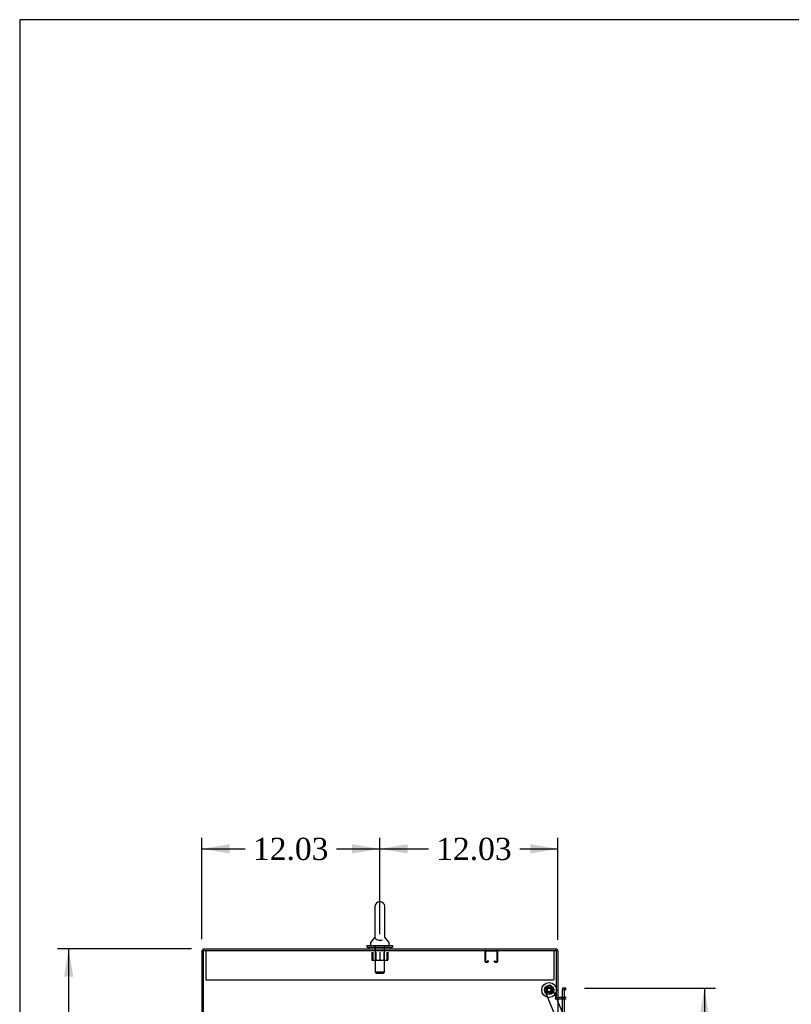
# Model space of a CAD drawing. Header units: inches. Extents: x 1 to 299, y -2 to 199.
# Tile 4 of 9: x 1 to 53, y 132 to 199. Entities that reach past the tile are written whole.
import ezdxf
from ezdxf.enums import TextEntityAlignment as Align
from ezdxf.lldxf.tags import DXFTag

# ---------------------------------------------------------------- set-up
doc = ezdxf.new("R2010")
doc.units = ezdxf.units.IN
doc.header["$MEASUREMENT"] = 0
for name, color, linetype in [('COM50677-1', 7, 'Continuous'), ('COM70216', 7, 'Continuous'), ('COM70763-3', 7, 'Continuous'), ('COM70764-8', 7, 'Continuous'), ('COM70839-3', 7, 'Continuous'), ('COM71202-3', 7, 'Continuous'), ('COM71203-5', 7, 'Continuous'), ('Default', 7, 'Continuous'), ('NTS18024', 7, 'Continuous'), ('ROL87452', 7, 'Continuous'), ('RVT17786', 7, 'Continuous'), ('SCS86415', 7, 'Continuous'), ('WAF25376', 7, 'Continuous'), ('WAF25377', 7, 'Continuous'), ('WAM254785', 7, 'Continuous')]:
    doc.layers.add(name, color=color, linetype=linetype)
doc.styles.add('SEACAD_Times_New_Roman', font='times.ttf')
tags = doc.linetypes.add('HIDDEN2', pattern=[0.1875, 0.125, -0.0625]).pattern_tags.tags
tags[6:7] = [DXFTag(74, 4), DXFTag(75, 0), DXFTag(340, '0'), DXFTag(46, 0.0), DXFTag(50, 0.0), DXFTag(44, 0.0), DXFTag(45, 0.0)]
tags[4:5] = [DXFTag(74, 4), DXFTag(75, 0), DXFTag(340, '0'), DXFTag(46, 0.0), DXFTag(50, 0.0), DXFTag(44, 0.0), DXFTag(45, 0.0)]
doc.dimstyles.new('HAMMOND_(STH_-_300x200)', dxfattribs={"dimtxt": 1.5, "dimasz": 1.875, "dimexe": 0.75, "dimexo": 0.75, "dimgap": 0.375, "dimtad": 0, "dimtih": 1, "dimtoh": 1, "dimzin": 0, "dimdsep": 46, "dimtxsty": 'SEACAD_Times_New_Roman', "dimblk1": '_SE_FILLED', "dimblk2": '_SE_FILLED', "dimsah": 1, "dimcen": 0.75, "dimadec": 0, "dimazin": 0, "dimtfac": 0.8, "dimtofl": 0, "dimtmove": 0, "dimatfit": 3, "dimfxl": 1, "dimtolj": 1, "dimtzin": 0, "dimarcsym": 0})

# ---------------------------------------------------------------- blocks, each defined once
blk = doc.blocks.new('SE4')
at = {"layer": 'COM50677-1', "color": 7, "linetype": 'HIDDEN2'}
for p, q in [((13.951, 136.031), (13.951, 135.846)), ((13.951, 135.846), (13.951, 134.031)), ((37.451, 136.031), (37.451, 135.846)), ((37.451, 135.846), (37.451, 134.031)), ((13.951, 134.031), (37.451, 134.031))]:
    blk.add_line(p, q, dxfattribs=at)
at = {"layer": 'COM70216', "color": 7, "linetype": 'HIDDEN2'}
for p, q in [((32.825, 135.261), (32.825, 135.988)), ((32.865, 135.261), (32.865, 135.988)), ((32.868, 135.991), (33.595, 135.991)), ((33.598, 135.988), (33.598, 135.261)), ((33.638, 135.988), (33.638, 135.261)), ((32.97, 135.258), (32.868, 135.258)), ((32.97, 135.218), (32.868, 135.218)), ((32.973, 135.312), (32.973, 135.261)), ((33.013, 135.312), (32.973, 135.312)), ((33.013, 135.312), (33.013, 135.261)), ((33.45, 135.261), (33.45, 135.312)), ((33.45, 135.312), (33.49, 135.312)), ((33.49, 135.261), (33.49, 135.312)), ((33.595, 135.258), (33.493, 135.258)), ((33.595, 135.218), (33.493, 135.218))]:
    blk.add_line(p, q, dxfattribs=at)
for centre, radius, start, end in [((32.868, 135.988), 0.043, 90, 180), ((32.868, 135.988), 0.003, 90, 180), ((33.595, 135.988), 0.043, 0, 90), ((33.595, 135.988), 0.003, 0, 90), ((32.868, 135.261), 0.043, 180, 270), ((32.868, 135.261), 0.003, 180, 270), ((32.97, 135.261), 0.003, 270, 0), ((32.97, 135.261), 0.043, 270, 0), ((33.493, 135.261), 0.043, 180, 270), ((33.493, 135.261), 0.003, 180, 270), ((33.595, 135.261), 0.003, 270, 0), ((33.595, 135.261), 0.043, 270, 0)]:
    blk.add_arc(centre, radius, start, end, dxfattribs=at)
at = {"layer": 'COM70763-3', "color": 7, "linetype": 'Continuous'}
for q in [(13.673, 64.161), (13.733, 136.031)]:
    blk.add_line((13.673, 136.031), q, dxfattribs=at)
at = {"layer": 'COM70763-3', "color": 7, "linetype": 'HIDDEN2'}
blk.add_line((13.768, 136.031), (13.768, 64.161), dxfattribs=at)
at = {"layer": 'COM70764-8', "color": 7, "linetype": 'Continuous'}
for p, q in [((13.733, 136.126), (37.59, 136.126)), ((13.733, 136.126), (13.733, 136.031)), ((37.733, 135.983), (37.733, 132.781)), ((37.638, 132.781), (37.733, 132.781)), ((38.15, 132.846), (37.781, 132.846))]:
    blk.add_line(p, q, dxfattribs=at)
at = {"layer": 'COM70764-8', "color": 7, "linetype": 'HIDDEN2'}
blk.add_line((38.285, 132.846), (38.15, 132.846), dxfattribs=at)
at = {"layer": 'COM70764-8', "color": 7, "linetype": 'Continuous'}
for centre, radius, start, end in [((37.59, 135.983), 0.143, 0, 90), ((37.781, 132.894), 0.143, 232.20512, 270), ((37.781, 132.894), 0.048, 180, 270)]:
    blk.add_arc(centre, radius, start, end, dxfattribs=at)
at = {"layer": 'COM70764-8', "color": 7, "linetype": 'HIDDEN2'}
blk.add_arc((37.59, 135.983), 0.048, 0, 90, dxfattribs=at)
at = {"layer": 'COM70839-3', "color": 7, "linetype": 'HIDDEN2'}
for p, q in [((37.918, 130.733), (36.818, 133.39)), ((36.886, 133.553), (37.146, 133.661)), ((37.645, 132.781), (37.309, 133.593)), ((38.285, 131.236), (37.657, 132.751))]:
    blk.add_line(p, q, dxfattribs=at)
at = {"layer": 'COM70839-3', "color": 7, "linetype": 'Continuous'}
blk.add_line((37.657, 132.751), (37.645, 132.781), dxfattribs=at)
at = {"layer": 'COM70839-3', "color": 7, "linetype": 'HIDDEN2'}
blk.add_circle((37.138, 133.353), 0.129, dxfattribs=at)
for centre, start, end in [((36.934, 133.438), 112.48451, 202.48451), ((37.193, 133.545), 22.48451, 112.48451)]:
    blk.add_arc(centre, 0.125, start, end, dxfattribs=at)
at = {"layer": 'COM71202-3', "color": 7, "linetype": 'Continuous'}
for p, q in [((38.045, 133.471), (38.045, 133.376)), ((38.285, 133.471), (38.045, 133.471)), ((38.045, 132.846), (38.045, 133.376)), ((38.045, 133.376), (38.15, 133.376)), ((38.045, 133.376), (38.285, 133.376)), ((38.15, 133.376), (38.15, 71.034)), ((38.285, 133.376), (38.15, 133.376))]:
    blk.add_line(p, q, dxfattribs=at)
at = {"layer": 'COM71202-3', "color": 7, "linetype": 'HIDDEN2'}
blk.add_line((38.045, 71.346), (38.045, 132.846), dxfattribs=at)
at = {"layer": 'COM71203-5', "color": 7, "linetype": 'Continuous'}
for p, q in [((13.733, 64.161), (13.733, 136.031)), ((13.733, 136.031), (37.638, 136.031)), ((37.638, 132.781), (37.638, 136.031)), ((37.56, 132.781), (37.638, 132.781)), ((37.59, 132.751), (37.56, 132.751)), ((37.59, 132.751), (37.733, 132.751)), ((37.733, 132.751), (37.733, 71.441)), ((37.781, 132.751), (37.733, 132.751)), ((37.781, 132.751), (38.15, 132.751))]:
    blk.add_line(p, q, dxfattribs=at)
at = {"layer": 'COM71203-5', "color": 7, "linetype": 'HIDDEN2'}
blk.add_line((38.15, 132.751), (38.285, 132.751), dxfattribs=at)
at = {"layer": 'COM71203-5', "color": 7, "linetype": 'Continuous'}
blk.add_arc((37.56, 132.766), 0.015, 90, 270, dxfattribs=at)
at = {"layer": 'NTS18024', "color": 7, "linetype": 'HIDDEN2'}
for p, q in [((25.163, 135.906), (25.163, 135.361)), ((25.236, 135.906), (25.236, 135.361)), ((25.438, 135.906), (25.438, 135.361)), ((25.701, 135.906), (25.701, 135.361)), ((25.964, 135.906), (25.964, 135.361)), ((26.166, 135.906), (26.166, 135.361)), ((26.236, 135.906), (26.236, 135.361)), ((25.163, 135.361), (25.236, 135.361)), ((25.236, 135.361), (25.701, 135.361)), ((25.701, 135.361), (26.166, 135.361)), ((26.166, 135.361), (26.236, 135.361))]:
    blk.add_line(p, q, dxfattribs=at)
at = {"layer": 'ROL87452', "color": 7, "linetype": 'HIDDEN2'}
blk.add_circle((37.138, 133.353), 0.5, dxfattribs=at)
at = {"layer": 'RVT17786', "color": 7, "linetype": 'HIDDEN2'}
for radius in [0.217, 0.125]:
    blk.add_circle((37.138, 133.353), radius, dxfattribs=at)
at = {"layer": 'SCS86415', "color": 7, "linetype": 'Continuous'}
for p, q in [((25.369, 138.991), (25.369, 136.921)), ((26.032, 136.921), (26.032, 138.991)), ((25.076, 136.546), (25.076, 136.426)), ((25.36, 136.911), (25.089, 136.584)), ((25.369, 136.921), (25.369, 136.92)), ((26.032, 136.92), (26.032, 136.921)), ((26.312, 136.584), (26.041, 136.911)), ((26.326, 136.426), (26.326, 136.546))]:
    blk.add_line(p, q, dxfattribs=at)
at = {"layer": 'SCS86415', "color": 7, "linetype": 'HIDDEN2'}
for p, q in [((25.389, 136.366), (25.389, 134.551)), ((26.013, 134.551), (26.013, 136.366)), ((26.013, 134.551), (25.389, 134.551)), ((25.389, 134.551), (25.449, 134.491)), ((25.449, 134.491), (25.953, 134.491)), ((25.953, 134.491), (26.013, 134.551))]:
    blk.add_line(p, q, dxfattribs=at)
at = {"layer": 'SCS86415', "color": 7, "linetype": 'Continuous'}
for centre, radius, start, end in [((25.701, 138.991), 0.331, 0, 180), ((25.136, 136.546), 0.06, 140.32138, 180), ((25.136, 136.426), 0.06, 180, 270), ((26.266, 136.426), 0.06, 270, 0), ((26.266, 136.546), 0.06, 0, 39.67862)]:
    blk.add_arc(centre, radius, start, end, dxfattribs=at)
blk.add_open_spline([(25.369, 136.928), (25.369, 136.925), (25.369, 136.921), (25.37, 136.906), (25.371, 136.895), (25.38, 136.857), (25.393, 136.829), (25.444, 136.776), (25.481, 136.752), (25.582, 136.717), (25.647, 136.707), (25.776, 136.709), (25.838, 136.721), (25.886, 136.741)], degree=3, knots=[0.7000204, 0.7000204, 0.7000204, 0.7000204, 0.71875, 0.71875, 0.75, 0.75, 0.8125, 0.8125, 0.875, 0.875, 0.9375, 0.9375, 1, 1, 1, 1], dxfattribs=at)
at = {"layer": 'WAF25376', "color": 7, "linetype": 'HIDDEN2'}
for radius in [0.315, 0.14]:
    blk.add_circle((37.138, 133.353), radius, dxfattribs=at)
at = {"layer": 'WAF25377', "color": 7, "linetype": 'Continuous'}
for p, q in [((24.826, 136.366), (26.576, 136.366)), ((24.826, 136.366), (24.826, 136.251)), ((24.826, 136.251), (26.576, 136.251)), ((26.576, 136.251), (26.576, 136.366))]:
    blk.add_line(p, q, dxfattribs=at)
at = {"layer": 'WAM254785', "color": 7, "linetype": 'Continuous'}
for p, q in [((24.951, 136.251), (24.951, 136.126)), ((26.451, 136.126), (26.451, 136.251))]:
    blk.add_line(p, q, dxfattribs=at)
blk = doc.blocks.new('DMBLK4873')
at = {"layer": 'Default', "linetype": 'Continuous'}
for points in [[(27.576, 143.201), (25.701, 142.889), (27.576, 142.576)], [(35.858, 143.201), (35.858, 142.576), (37.733, 142.889)]]:
    blk.add_hatch(color=7, dxfattribs=at).paths.add_polyline_path(points)
at = {"layer": 'Default', "color": 7, "linetype": 'Continuous'}
for p, q in [((25.701, 137.116), (25.701, 143.639)), ((37.733, 136.733), (37.733, 143.639)), ((25.701, 142.889), (28.981, 142.889)), ((35.15, 142.889), (37.733, 142.889))]:
    blk.add_line(p, q, dxfattribs=at)
at = {"layer": 'Default', "color": 7, "linetype": 'Continuous', "style": 'SEACAD_Times_New_Roman'}
blk.add_text('12.03', height=1.5, dxfattribs=at).set_placement((29.506, 143.639), align=Align.TOP_LEFT)
blk = doc.blocks.new('_SE_FILLED')
at = {"color": 0}
blk.add_line((0, 0), (-1, 0), dxfattribs=at)
blk.add_solid([(0, 0), (-1, -0.1665), (-1, 0.1665), (0, 0)], dxfattribs=at)
blk = doc.blocks.new('DMBLK4880')
at = {"layer": 'Default', "linetype": 'Continuous'}
for points in [[(47.937, 131.596), (47.624, 133.471), (47.312, 131.596)], [(47.937, 72.814), (47.312, 72.814), (47.624, 70.939)]]:
    blk.add_hatch(color=7, dxfattribs=at).paths.add_polyline_path(points)
at = {"layer": 'Default', "color": 7, "linetype": 'Continuous'}
for p, q in [((39.527, 133.471), (48.374, 133.471)), ((47.624, 133.471), (47.624, 103.48)), ((47.624, 99.205), (47.624, 70.939)), ((39.161, 70.939), (48.374, 70.939))]:
    blk.add_line(p, q, dxfattribs=at)
at = {"layer": 'Default', "color": 7, "linetype": 'Continuous', "style": 'SEACAD_Times_New_Roman'}
for s, p in [('62.53', (45.065, 102.955)), ('DOOR', (44.479, 100.705))]:
    blk.add_text(s, height=1.5, dxfattribs=at).set_placement(p, align=Align.TOP_LEFT)
blk = doc.blocks.new('DMBLK4884')
at = {"layer": 'Default', "linetype": 'Continuous'}
for points in [[(4.362, 134.251), (4.987, 134.251), (4.674, 136.126)], [(4.362, 65.941), (4.674, 64.066), (4.987, 65.941)]]:
    blk.add_hatch(color=7, dxfattribs=at).paths.add_polyline_path(points)
at = {"layer": 'Default', "color": 7, "linetype": 'Continuous'}
for p, q in [((12.983, 136.126), (3.924, 136.126)), ((4.674, 136.126), (4.674, 101.371)), ((4.674, 99.346), (4.674, 64.066)), ((12.983, 64.066), (3.924, 64.066))]:
    blk.add_line(p, q, dxfattribs=at)
at = {"layer": 'Default', "color": 7, "linetype": 'Continuous', "style": 'SEACAD_Times_New_Roman'}
blk.add_text('72.06', height=1.5, dxfattribs=at).set_placement((2.115, 100.846), align=Align.TOP_LEFT)
blk = doc.blocks.new('DMBLK4891')
at = {"layer": 'Default', "linetype": 'Continuous'}
for points in [[(15.548, 143.201), (13.673, 142.889), (15.548, 142.576)], [(23.826, 143.201), (23.826, 142.576), (25.701, 142.889)]]:
    blk.add_hatch(color=7, dxfattribs=at).paths.add_polyline_path(points)
at = {"layer": 'Default', "color": 7, "linetype": 'Continuous'}
for p, q in [((13.673, 136.781), (13.673, 143.639)), ((25.701, 137.116), (25.701, 143.639)), ((13.673, 142.889), (16.602, 142.889)), ((22.771, 142.889), (25.701, 142.889))]:
    blk.add_line(p, q, dxfattribs=at)
at = {"layer": 'Default', "color": 7, "linetype": 'Continuous', "style": 'SEACAD_Times_New_Roman'}
blk.add_text('12.03', height=1.5, dxfattribs=at).set_placement((17.127, 143.639), align=Align.TOP_LEFT)
blk = doc.blocks.new('BORDER')
at = {"layer": 'Default', "color": 7, "linetype": 'Continuous'}
for p, q in [((0, 27.86), (-41.86, 27.86)), ((-41.86, 27.86), (-41.86, 0))]:
    blk.add_line(p, q, dxfattribs=at)

msp = doc.modelspace()

# ---------------------------------------------------------------- block references
at = {"layer": 'Default', "color": 7, "xscale": 7.12, "yscale": 7.12, "zscale": 7.12}
msp.add_blockref('BORDER', (299.411, 0.564), dxfattribs=at)
at = {"layer": 'Default'}
msp.add_blockref('SE4', (0, 0), dxfattribs=at)

# ---------------------------------------------------------------- dimensions: what is measured, and where the dimension line sits
at = {"layer": 'Default', "color": 7, "linetype": 'Continuous'}
for base, p1, p2, picture, middle in [((25.701, 142.889), (13.673, 136.031), (25.701, 136.366), 'DMBLK4891', (19.687, 142.889)), ((37.733, 142.889), (25.701, 136.366), (37.733, 135.983), 'DMBLK4873', (32.066, 142.889))]:
    dim = msp.add_linear_dim(base=base, p1=p1, p2=p2, text='\\A1;<>', dimstyle='HAMMOND_(STH_-_300x200)', dxfattribs=at)
    dim.commit()
    dim.dimension.update_dxf_attribs({"geometry": picture, "text_midpoint": middle, "dimtype": 160})
for base, p1, p2, angle, text, picture, middle, dimtype in [((4.674, 136.126), (13.733, 136.126), (13.733, 64.066), 270, '\\A1;<>', 'DMBLK4884', (4.674, 100.096), 161), ((47.624, 70.939), (38.777, 133.471), (38.411, 70.939), 90, '\\A1;<>\\PDOOR', 'DMBLK4880', (47.624, 102.205), 160)]:
    dim = msp.add_linear_dim(base=base, p1=p1, p2=p2, angle=angle, text=text, dimstyle='HAMMOND_(STH_-_300x200)', dxfattribs=at)
    dim.commit()
    dim.dimension.update_dxf_attribs({"geometry": picture, "text_midpoint": middle, "dimtype": dimtype})

doc.saveas('drawing.dxf')
